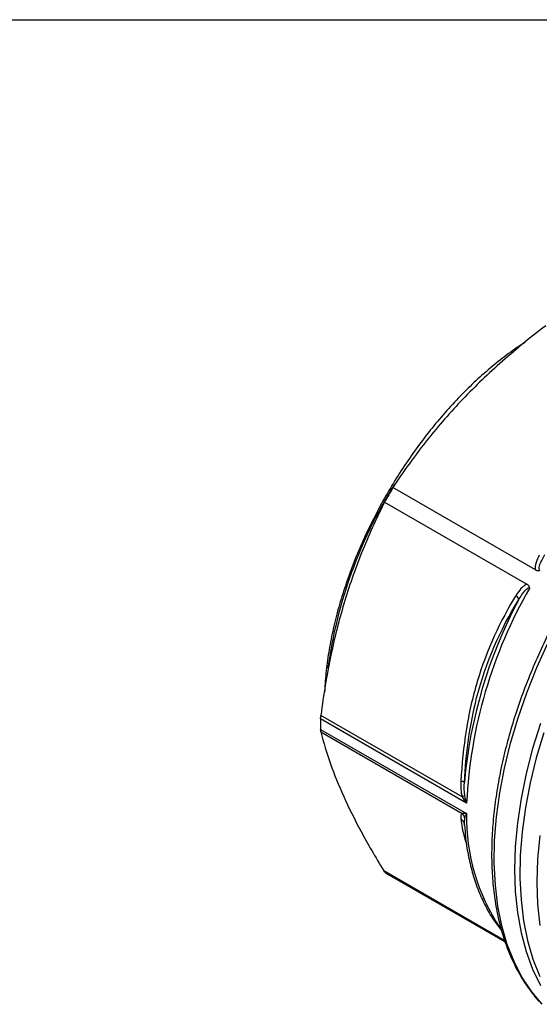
# Model space of a CAD drawing. Header units: inches. Extents: x 0.5 to 21.5, y 0.5 to 16.5.
# Tile 9 of 12: x 14 to 15.6, y 13.4 to 16.5. Entities that reach past the tile are written whole.
import ezdxf

# ---------------------------------------------------------------- set-up
doc = ezdxf.new("R2010")
doc.units = ezdxf.units.IN
doc.header["$LTSCALE"] = 2
doc.header["$MEASUREMENT"] = 0
doc.linetypes.add('SLD-Solid', pattern=[0])
doc.layers.add('TEXT', color=140, linetype='SLD-Solid', lineweight=25)

msp = doc.modelspace()

# ---------------------------------------------------------------- linework, layer by layer
for p, q in [((15.592, 14.7719), (15.1446, 15.0302)), ((15.1182, 14.9846), (15.5657, 14.7263)), ((15.376, 14.0391), (14.9173, 14.3039)), ((15.362, 14.0585), (14.9182, 14.3147)), ((14.9173, 14.2707), (15.376, 14.0059)), ((14.9182, 14.2628), (15.362, 14.0066)), ((15.3692, 13.9728), (15.3701, 13.9934)), ((15.3679, 13.9758), (15.3687, 13.974)), ((15.369, 13.969), (15.3692, 13.9728)), ((15.3693, 13.971), (15.371, 13.951)), ((15.4956, 13.6067), (15.1158, 13.826)), ((15.4966, 13.6034), (15.1212, 13.8201)), ((15.1313, 13.814), (15.4967, 13.6031))]:
    msp.add_line(p, q)
at = {"flags": 128}
for points in [[(15.6138, 13.4069), (15.5805, 13.4464), (15.5508, 13.4913), (15.5252, 13.541), (15.5039, 13.5952), (15.4869, 13.6535), (15.4743, 13.7157), (15.4663, 13.7814), (15.4629, 13.8502), (15.464, 13.9218), (15.4697, 13.9957), (15.48, 14.0715), (15.4948, 14.1489), (15.514, 14.2273), (15.5375, 14.3064), (15.5652, 14.3857), (15.5969, 14.4648), (15.6324, 14.5431)], [(15.6081, 14.2893), (15.5835, 14.2101), (15.5632, 14.1315), (15.5473, 14.0538), (15.5359, 13.9775), (15.529, 13.9031), (15.5267, 13.8309), (15.529, 13.7613), (15.5359, 13.6948), (15.5473, 13.6317), (15.5632, 13.5724), (15.5835, 13.5172), (15.6081, 13.4663)], [(15.6182, 14.2598), (15.5947, 14.1807), (15.5755, 14.1023), (15.5608, 14.0249), (15.5505, 13.9491), (15.5447, 13.8751), (15.5436, 13.8036), (15.547, 13.7348), (15.5551, 13.6691), (15.5676, 13.6069), (15.5846, 13.5486), (15.606, 13.4944)], [(15.6056, 13.9373), (15.5987, 13.8628), (15.5964, 13.7906), (15.5987, 13.7211), (15.6056, 13.6546)]]:
    msp.add_lwpolyline(points, dxfattribs=at)
for centre, radius, start, end in [((16.3961, 14.2615), 1.4701, 148.1797, 172.0854), ((16.6812, 14.1126), 1.7897, 149.1567, 150.8433), ((16.8684, 13.9684), 1.494, 150.0286, 177.287), ((16.8568, 13.9735), 1.4935, 151.9225, 174.9773), ((15.8916, 14.2873), 0.9744, 179.0226, 180.9774), ((15.995, 13.9922), 0.6191, 178.7322, 213.8541), ((15.3036, 14.1125), 0.3446, 238.0402, 240.0026)]:
    msp.add_arc(centre, radius, start, end)
for points, knots in [([(15.6246, 15.5383), (15.5723, 15.4986), (15.5249, 15.4596), (15.4366, 15.381), (15.3958, 15.3414), (15.3185, 15.2595), (15.282, 15.2174), (15.2117, 15.1281), (15.1779, 15.0811), (15.1446, 15.0302)], [0, 0, 0, 0, 0.25, 0.25, 0.5, 0.5, 0.75, 0.75, 1, 1, 1, 1]), ([(15.5612, 15.4873), (15.5521, 15.4816), (15.5256, 15.4647), (15.4819, 15.4318), (15.4305, 15.3893), (15.3803, 15.3426), (15.3314, 15.2922), (15.2842, 15.2385), (15.2389, 15.1818), (15.1958, 15.1224), (15.1552, 15.0606), (15.1173, 14.9969), (15.0824, 14.9316), (15.0506, 14.8651), (15.0221, 14.7978), (14.9972, 14.7301), (14.9759, 14.6624), (14.9584, 14.5951), (14.9448, 14.5286), (14.9355, 14.4635), (14.9307, 14.417), (14.9302, 14.393), (14.9302, 14.3895)], [0, 0, 0, 0, 0.027642, 0.081191, 0.13473, 0.188257, 0.241772, 0.295278, 0.348774, 0.402265, 0.45575, 0.509234, 0.562717, 0.616203, 0.669693, 0.723189, 0.776693, 0.830209, 0.883738, 0.937281, 0.990841, 1, 1, 1, 1]), ([(16.1001, 15.1724), (16.0867, 15.1613), (16.0544, 15.1347), (16.0044, 15.0878), (15.9503, 15.0327), (15.8978, 14.9741), (15.8472, 14.9124), (15.7988, 14.8479), (15.7528, 14.7809), (15.7094, 14.7117), (15.6688, 14.6408), (15.6312, 14.5684), (15.5969, 14.4948), (15.5659, 14.4205), (15.5384, 14.3458), (15.5146, 14.2711), (15.4946, 14.1967), (15.4785, 14.123), (15.4664, 14.0503), (15.4583, 13.9791), (15.4544, 13.9096), (15.4546, 13.8421), (15.4589, 13.7771), (15.4674, 13.7148), (15.4801, 13.6556), (15.4969, 13.5998), (15.5176, 13.5477), (15.5423, 13.4994), (15.571, 13.4558), (15.5937, 13.4262), (15.6078, 13.4126), (15.61, 13.4104)], [0, 0, 0, 0, 0.025338, 0.061225, 0.097099, 0.13296, 0.168811, 0.204654, 0.24049, 0.276322, 0.312153, 0.347985, 0.38382, 0.41966, 0.455508, 0.491366, 0.527237, 0.563123, 0.599026, 0.634946, 0.670885, 0.70684, 0.742809, 0.778782, 0.814744, 0.850674, 0.886544, 0.922322, 0.957976, 0.993476, 1, 1, 1, 1]), ([(15.1182, 14.9846), (15.0908, 14.9302), (15.067, 14.8774), (15.0249, 14.772), (15.0065, 14.7193), (14.9743, 14.6114), (14.9605, 14.5563), (14.9365, 14.4405), (14.9264, 14.3799), (14.9182, 14.3147)], [0, 0, 0, 0, 0.25, 0.25, 0.5, 0.5, 0.75, 0.75, 1, 1, 1, 1]), ([(15.6045, 14.8181), (15.6004, 14.8105), (15.5969, 14.8027), (15.5932, 14.791), (15.5922, 14.7871), (15.5912, 14.7794), (15.5913, 14.7755), (15.5921, 14.7719)], [0, 0, 0, 0, 0.5, 0.5, 0.75, 0.75, 1, 1, 1, 1]), ([(15.6062, 14.7703), (15.6037, 14.7718), (15.6032, 14.78), (15.6098, 14.798), (15.6171, 14.8117), (15.6219, 14.8198)], [-0.2980604, -0.2980604, -0.2980604, -0.2980604, -0.2433855, -0.1887106, -0.1066982, -0.1066982, -0.1066982, -0.1066982]), ([(15.5921, 14.7719), (15.5922, 14.7718), (15.5925, 14.7716), (15.5933, 14.7712), (15.5945, 14.7706), (15.5962, 14.77), (15.5986, 14.7695), (15.6014, 14.7692), (15.6042, 14.7696), (15.6056, 14.7701), (15.6062, 14.7703)], [0, 0, 0, 0, 0.027852, 0.090473, 0.18577, 0.309676, 0.45659, 0.708776, 0.882878, 1, 1, 1, 1]), ([(15.5657, 14.7262), (15.5621, 14.7252), (15.5588, 14.7232), (15.5526, 14.7185), (15.5497, 14.7157), (15.5413, 14.7067), (15.5364, 14.6997), (15.5319, 14.6924)], [0, 0, 0, 0, 0.25, 0.25, 0.5, 0.5, 1, 1, 1, 1]), ([(15.5742, 14.7148), (15.574, 14.7153), (15.5738, 14.7167), (15.5729, 14.719), (15.5714, 14.7214), (15.5695, 14.7235), (15.5677, 14.7249), (15.5665, 14.7259), (15.5659, 14.7261), (15.5657, 14.7262)], [0, 0, 0, 0, 0.111373, 0.266152, 0.478781, 0.684958, 0.848722, 0.956429, 1, 1, 1, 1]), ([(15.5319, 14.6924), (15.4814, 14.6111), (15.4391, 14.5197), (15.3946, 14.3714), (15.3831, 14.32), (15.3663, 14.215), (15.361, 14.1614), (15.3582, 14.1078)], [0, 0, 0, 0, 0.5, 0.5, 0.75, 0.75, 1, 1, 1, 1]), ([(15.5391, 14.6764), (15.5453, 14.6874), (15.5536, 14.7006), (15.5661, 14.7136), (15.5716, 14.7163), (15.5742, 14.7148)], [-0.1913616, -0.1913616, -0.1913616, -0.1913616, -0.0820121, -0.0546748, 0, 0, 0, 0]), ([(15.369, 14.1043), (15.3737, 14.1947), (15.4019, 14.4044), (15.4825, 14.5856), (15.5391, 14.6764)], [0, 0, 0, 0, 0.707444, 1.650702, 1.650702, 1.650702, 1.650702]), ([(14.9182, 14.2628), (14.9264, 14.2293), (14.9364, 14.1962), (14.9601, 14.1292), (14.9738, 14.0953), (15.0056, 14.025), (15.0237, 13.9885), (15.0653, 13.9112), (15.0888, 13.8703), (15.1158, 13.826)], [0, 0, 0, 0, 0.25, 0.25, 0.5, 0.5, 0.75, 0.75, 1, 1, 1, 1]), ([(15.376, 14.0391), (15.376, 14.0393), (15.3759, 14.0394), (15.3734, 14.0471), (15.3714, 14.0551), (15.3701, 14.063)], [-0.00160954, -0.00160954, -0.00160954, -0.00160954, 0, 0, 0.08045236, 0.08045236, 0.08045236, 0.08045236]), ([(15.3582, 13.9893), (15.3597, 13.988), (15.3628, 13.9853), (15.3661, 13.9806), (15.3673, 13.9772), (15.3678, 13.9757)], [0, 0, 0, 0, 0.353538, 0.707247, 1, 1, 1, 1]), ([(15.3582, 13.9893), (15.3606, 13.9707), (15.3639, 13.9456), (15.3736, 13.9161), (15.3761, 13.9085)], [0, 0, 0, 0, 0.743634, 1, 1, 1, 1]), ([(15.3701, 13.9934), (15.3714, 13.997), (15.3734, 14.0012), (15.3759, 14.0057), (15.376, 14.0058), (15.376, 14.0059)], [-0.08206181, -0.08206181, -0.08206181, -0.08206181, -0.00159889, -0.00159889, 0, 0, 0, 0]), ([(15.371, 13.951), (15.3716, 13.9434), (15.3737, 13.9154), (15.3817, 13.8699), (15.3951, 13.8148), (15.4127, 13.7633), (15.4344, 13.7157), (15.4586, 13.6737), (15.4773, 13.6498), (15.486, 13.6387)], [0, 0, 0, 0, 0.0595309, 0.2205206, 0.3814035, 0.5420317, 0.7022143, 0.8617366, 1, 1, 1, 1])]:
    msp.add_open_spline(points, degree=3, knots=knots)
for points in [[(15.5391, 14.6764), (15.5398, 14.6807), (15.5371, 14.6867), (15.5319, 14.6924)], [(14.9173, 14.3039), (14.9174, 14.3072), (14.9177, 14.3108), (14.9182, 14.3147)], [(14.9182, 14.2628), (14.9177, 14.2648), (14.9174, 14.2675), (14.9173, 14.2707)], [(15.3582, 14.1078), (15.3573, 14.0914), (15.3574, 14.0742), (15.362, 14.0585)], [(15.369, 14.1043), (15.3688, 14.1054), (15.3648, 14.1067), (15.3582, 14.1078)], [(15.3701, 14.063), (15.368, 14.0753), (15.3682, 14.0899), (15.369, 14.1043)], [(15.3701, 14.063), (15.3685, 14.0617), (15.3657, 14.0602), (15.362, 14.0585)], [(15.362, 14.0585), (15.366, 14.0519), (15.3708, 14.0454), (15.376, 14.0391)], [(15.362, 14.0066), (15.3574, 14.0038), (15.3573, 13.9968), (15.3582, 13.9893)], [(15.376, 14.0059), (15.3708, 14.0058), (15.366, 14.006), (15.362, 14.0066)], [(15.3701, 13.9934), (15.3685, 13.9983), (15.3657, 14.0029), (15.362, 14.0066)], [(15.1212, 13.8201), (15.1192, 13.8213), (15.1174, 13.8233), (15.1158, 13.826)]]:
    msp.add_open_spline(points, degree=3)
at = {"layer": 'TEXT'}
msp.add_line((0.5, 16.5), (21.5, 16.5), dxfattribs=at)

doc.saveas('drawing.dxf')
